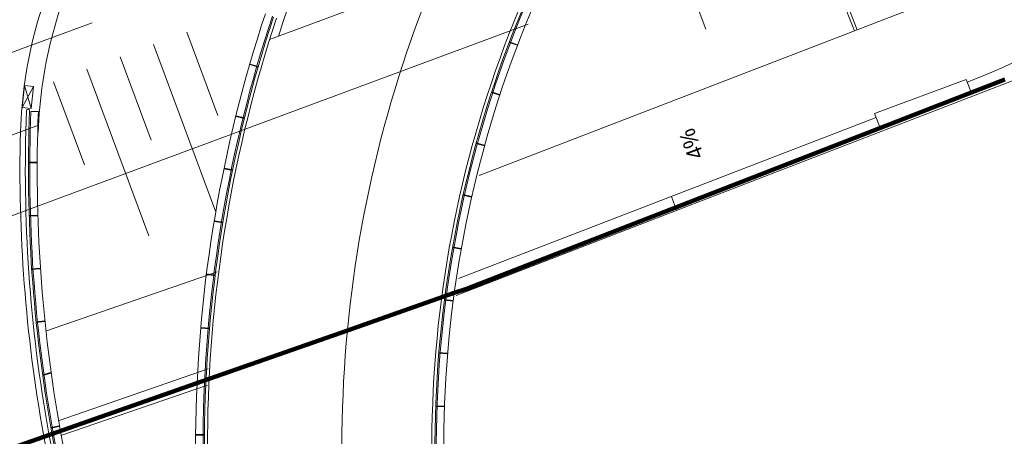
# Model space of a CAD drawing. Extents: x 168554 to 174410, y 515675 to 521218.
# Tile 57 of 110: x 171838 to 171860, y 519012 to 519021. Entities that reach past the tile are written whole.
import ezdxf

# ---------------------------------------------------------------- set-up
doc = ezdxf.new("R2010")
doc.units = 0
doc.header["$MEASUREMENT"] = 0
doc.linetypes.add('ipv niet zichtbaar', pattern=[4, 2, -2])
doc.layers.add('Algemeen - 1411 Basislijnen deelgebieden', color=5, linetype='Continuous', lineweight=90)
doc.layers.add('Algemeen - Fase Ontsluitingsweg - 1070 Ondergrond 2', color=7, linetype='Continuous', lineweight=9)
doc.styles.add('IPV ANNOTATIVE TEXTSTYLE', font='txt', dxfattribs={"height": 1.8})

msp = doc.modelspace()

# ---------------------------------------------------------------- linework, layer by layer
at = {"layer": 'Algemeen - 1411 Basislijnen deelgebieden'}
msp.add_lwpolyline([(171815.268, 519003.428), (171828.858, 519008.544), (171830.6, 519009.2), (171832.609, 519009.904), (171834.747, 519010.654), (171838.489, 519011.966), (171842.209, 519013.27), (171845.319, 519014.36), (171847.724, 519015.203), (171848, 519015.3), (171860.118, 519020.008)], dxfattribs=at)
at = {"layer": 'Algemeen - Fase Ontsluitingsweg - 1070 Ondergrond 2', "linetype": 'ipv niet zichtbaar'}
msp.add_line((171815.199, 519012.241), (171870.039, 519032.588), dxfattribs=at)
at = {"layer": 'Algemeen - Fase Ontsluitingsweg - 1070 Ondergrond 2'}
for p, q in [((171854.561, 519026.718), (171856.73, 519021.102)), ((171854.626, 519026.743), (171856.795, 519021.128)), ((171851.993, 519024.888), (171853.385, 519021.138)), ((171850.359, 519023.43), (171843.57, 519020.911)), ((171848.284, 519017.848), (171858.527, 519021.804)), ((171847.768, 519015.143), (171864.421, 519021.575)), ((171849.39, 519021.256), (171825.044, 519012.223)), ((171841.708, 519021.072), (171842.403, 519019.197)), ((171840.958, 519020.794), (171842.349, 519017.043)), ((171849.138, 519020.777), (171848.961, 519020.844)), ((171848.966, 519020.858), (171849.143, 519020.791)), ((171849.143, 519020.791), (171849.138, 519020.777)), ((171840.208, 519020.515), (171840.903, 519018.64)), ((171843.128, 519020.342), (171843.133, 519020.356)), ((171843.31, 519020.289), (171843.128, 519020.342)), ((171843.133, 519020.356), (171843.314, 519020.304)), ((171839.458, 519020.237), (171840.849, 519016.487)), ((171838.708, 519019.959), (171839.403, 519018.084)), ((171857.186, 519019.246), (171859.249, 519020.011)), ((171859.249, 519020.011), (171859.371, 519019.683)), ((171838.053, 519019.872), (171838.003, 519019.374)), ((171838.003, 519019.374), (171838.252, 519019.852)), ((171838.202, 519019.354), (171838.053, 519019.872)), ((171838.252, 519019.852), (171838.053, 519019.872)), ((171838.202, 519019.354), (171838.252, 519019.852)), ((171848.741, 519019.654), (171848.561, 519019.714)), ((171848.566, 519019.728), (171848.746, 519019.669)), ((171848.746, 519019.669), (171848.741, 519019.654)), ((171859.371, 519019.683), (171857.308, 519018.918)), ((171838.003, 519019.374), (171838.202, 519019.354)), ((171838.364, 519019.284), (171838.197, 519019.291)), ((171857.308, 519018.918), (171857.186, 519019.246)), ((171842.816, 519019.176), (171842.82, 519019.19)), ((171843, 519019.13), (171842.816, 519019.176)), ((171842.82, 519019.19), (171843.004, 519019.145)), ((171847.823, 519015.526), (171857.22, 519019.155)), ((171838.365, 519018.98), (171823.843, 519013.592)), ((171848.215, 519018.565), (171848.397, 519018.515)), ((171848.401, 519018.529), (171848.219, 519018.579)), ((171848.397, 519018.515), (171848.401, 519018.529)), ((171838.141, 519018.148), (171838.33, 519018.147)), ((171838.33, 519018.132), (171838.141, 519018.133)), ((171838.33, 519018.147), (171838.33, 519018.132)), ((171842.55, 519017.998), (171842.553, 519018.013)), ((171842.735, 519017.96), (171842.55, 519017.998)), ((171842.553, 519018.013), (171842.738, 519017.975)), ((171847.923, 519017.402), (171848.107, 519017.36)), ((171848.111, 519017.375), (171847.926, 519017.416)), ((171848.107, 519017.36), (171848.111, 519017.375)), ((171852.73, 519017.06), (171852.613, 519017.376)), ((171838.156, 519016.948), (171838.345, 519016.954)), ((171838.345, 519016.939), (171838.156, 519016.933)), ((171838.345, 519016.954), (171838.345, 519016.939)), ((171842.329, 519016.811), (171842.332, 519016.826)), ((171842.516, 519016.78), (171842.329, 519016.811)), ((171842.332, 519016.826), (171842.518, 519016.795)), ((171847.686, 519016.226), (171847.872, 519016.193)), ((171847.874, 519016.208), (171847.688, 519016.241)), ((171847.872, 519016.193), (171847.874, 519016.208)), ((171838.214, 519015.75), (171838.403, 519015.762)), ((171838.404, 519015.747), (171838.215, 519015.735)), ((171838.403, 519015.762), (171838.404, 519015.747)), ((171838.547, 519014.354), (171842.392, 519015.681)), ((171842.155, 519015.616), (171842.157, 519015.631)), ((171842.343, 519015.592), (171842.155, 519015.616)), ((171842.157, 519015.631), (171842.345, 519015.607)), ((171847.691, 519015.016), (171847.503, 519015.041)), ((171847.505, 519015.056), (171847.693, 519015.031)), ((171847.693, 519015.031), (171847.691, 519015.016)), ((171838.315, 519014.554), (171838.503, 519014.573)), ((171838.505, 519014.558), (171838.317, 519014.539)), ((171838.503, 519014.573), (171838.505, 519014.558)), ((171842.028, 519014.415), (171842.029, 519014.43)), ((171842.216, 519014.399), (171842.028, 519014.415)), ((171842.029, 519014.43), (171842.217, 519014.414)), ((171847.566, 519013.833), (171847.377, 519013.848)), ((171847.378, 519013.863), (171847.567, 519013.848)), ((171847.567, 519013.848), (171847.566, 519013.833)), ((171838.83, 519012.336), (171842.189, 519013.495)), ((171838.458, 519013.362), (171838.64, 519013.413)), ((171838.644, 519013.398), (171838.462, 519013.348)), ((171838.64, 519013.413), (171838.644, 519013.398)), ((171838.889, 519012), (171842.171, 519013.132)), ((171841.947, 519013.211), (171841.948, 519013.226)), ((171842.136, 519013.202), (171841.947, 519013.211)), ((171841.948, 519013.226), (171842.137, 519013.217)), ((171847.496, 519012.659), (171847.307, 519012.666)), ((171847.307, 519012.651), (171847.496, 519012.644)), ((171847.496, 519012.644), (171847.496, 519012.659)), ((171838.645, 519012.177), (171838.831, 519012.21)), ((171838.834, 519012.195), (171838.648, 519012.162)), ((171838.831, 519012.21), (171838.834, 519012.195)), ((171841.913, 519012.004), (171841.914, 519012.019)), ((171842.103, 519012.002), (171841.913, 519012.004)), ((171841.914, 519012.019), (171842.103, 519012.017))]:
    msp.add_line(p, q, dxfattribs=at)
for centre, radius, start, end in [((171852.919, 519036.326), 17.567, 291.2037, 322.3441), ((171872.913, 519011.744), 30.574, 154.1229, 162.4074), ((171848.405, 519018.468), 10.451, 152.0587, 178.0188), ((171848.405, 519018.468), 10.051, 152.0587, 178.0188), ((171872.913, 519011.744), 25.692, 154.1229, 196.2945), ((171872.913, 519011.744), 25.622, 154.1229, 196.2945), ((171872.913, 519011.744), 25.592, 154.1229, 196.2945), ((171872.913, 519011.744), 25.425, 154.1229, 196.2945), ((171872.913, 519011.744), 27.717, 157.643, 196.2945), ((171872.913, 519011.744), 31.01, 161.6904, 196.2945), ((171872.913, 519011.744), 30.843, 161.6904, 196.2945), ((171872.913, 519011.744), 30.812, 161.7179, 196.2945), ((171872.913, 519011.744), 30.742, 161.7193, 196.2945), ((171871.647, 519017.971), 33.576, 177.7237, 190.1795), ((171838.132, 519019.306), 0.035, 359.5753, 181.2976), ((171871.647, 519017.971), 33.506, 177.718, 190.1793), ((171871.647, 519017.971), 33.476, 177.7411, 190.1794), ((171871.647, 519017.971), 33.309, 177.741, 190.1786), ((171871.647, 519017.971), 33.697, 178.5403, 190.18), ((171943.46, 519031.292), 106.735, 190.40459, 200.35588), ((171943.46, 519031.292), 106.614, 190.40469, 198.60718), ((171943.46, 519031.292), 106.544, 190.40478, 198.60603), ((171943.46, 519031.292), 106.514, 190.40488, 198.75535), ((171943.46, 519031.292), 106.346, 190.40499, 198.75284)]:
    msp.add_arc(centre, radius, start, end, dxfattribs=at)
for points in [[(171848.961, 519020.844), (171848.967, 519020.858), (171849.138, 519020.777), (171849.143, 519020.791)], [(171843.314, 519020.304), (171843.31, 519020.29), (171843.133, 519020.356), (171843.128, 519020.342)], [(171848.562, 519019.713), (171848.567, 519019.728), (171848.741, 519019.654), (171848.746, 519019.669)], [(171843.003, 519019.145), (171842.999, 519019.13), (171842.82, 519019.19), (171842.816, 519019.176)], [(171848.22, 519018.579), (171848.216, 519018.565), (171848.401, 519018.529), (171848.397, 519018.515)], [(171838.141, 519018.133), (171838.141, 519018.148), (171838.33, 519018.132), (171838.33, 519018.147)], [(171842.738, 519017.975), (171842.735, 519017.96), (171842.553, 519018.013), (171842.55, 519017.998)], [(171847.927, 519017.416), (171847.923, 519017.401), (171848.111, 519017.375), (171848.107, 519017.36)], [(171838.157, 519016.933), (171838.156, 519016.948), (171838.345, 519016.939), (171838.345, 519016.954)], [(171842.518, 519016.795), (171842.515, 519016.78), (171842.332, 519016.826), (171842.329, 519016.811)], [(171847.689, 519016.241), (171847.686, 519016.226), (171847.874, 519016.208), (171847.872, 519016.193)], [(171838.215, 519015.735), (171838.214, 519015.75), (171838.404, 519015.747), (171838.403, 519015.762)], [(171842.344, 519015.607), (171842.342, 519015.592), (171842.157, 519015.631), (171842.155, 519015.616)], [(171847.504, 519015.041), (171847.506, 519015.056), (171847.691, 519015.016), (171847.693, 519015.031)], [(171838.317, 519014.539), (171838.315, 519014.554), (171838.505, 519014.558), (171838.503, 519014.573)], [(171842.217, 519014.414), (171842.216, 519014.399), (171842.029, 519014.43), (171842.028, 519014.415)], [(171847.378, 519013.848), (171847.379, 519013.863), (171847.566, 519013.833), (171847.567, 519013.848)], [(171838.462, 519013.348), (171838.458, 519013.363), (171838.644, 519013.398), (171838.64, 519013.413)], [(171842.136, 519013.217), (171842.136, 519013.202), (171841.948, 519013.226), (171841.947, 519013.211)], [(171847.308, 519012.666), (171847.307, 519012.651), (171847.496, 519012.659), (171847.496, 519012.644)], [(171838.648, 519012.162), (171838.646, 519012.177), (171838.834, 519012.195), (171838.831, 519012.21)], [(171842.102, 519012.017), (171842.102, 519012.002), (171841.914, 519012.019), (171841.913, 519012.004)]]:
    msp.add_solid(points, dxfattribs=at)

# ---------------------------------------------------------------- texts
at = {"layer": 'Algemeen - Fase Ontsluitingsweg - 1070 Ondergrond 2', "style": 'IPV ANNOTATIVE TEXTSTYLE'}
msp.add_text('4%%%', height=0.36, rotation=110.3559, dxfattribs=at).set_placement((171853.35, 519018.289))

doc.saveas('drawing.dxf')
